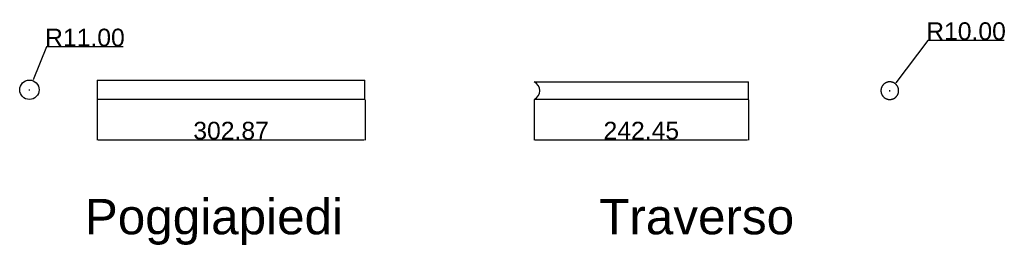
# Model space of a CAD drawing. Header units: millimetres. Extents: x -4960 to 8802, y 840 to 4568.
# Tile 7 of 9: x 2539 to 3653, y 972 to 1228. Entities that reach past the tile are written whole.
import ezdxf

# ---------------------------------------------------------------- set-up
doc = ezdxf.new("R2010")
doc.units = ezdxf.units.MM
doc.header["$MEASUREMENT"] = 0
for name, color, linetype in [('DEFAULT', 7, 'Continuous'), ('LINEE VISIBILI 2D', 7, 'Continuous'), ('LIVELLO 01', 1, 'Continuous')]:
    doc.layers.add(name, color=color, linetype=linetype)
doc.styles.add('ARIAL', font='ARIAL.TTF')
doc.dimstyles.new('DEFAULT', dxfattribs={"dimtxt": 20, "dimasz": 1, "dimexe": 0.5, "dimexo": 0.5, "dimgap": 0.09, "dimtad": 1, "dimtoh": 1, "dimzin": 0, "dimdsep": 46, "dimtxsty": 'ARIAL', "dimcen": 0.5, "dimazin": 0, "dimtfac": 1, "dimtofl": 0, "dimtmove": 0, "dimatfit": 3, "dimfxl": 0, "dimtolj": 1, "dimtzin": 0, "dimarcsym": 0})

# ---------------------------------------------------------------- blocks, each defined once
blk = doc.blocks.new('*D36')
at = {"layer": 'Defpoints', "color": 0}
for p in [(3120.9, 1137.9), (3363.4, 1137.9), (3363.4, 1092.2)]:
    blk.add_point(p, dxfattribs=at)
at = {"layer": 'LIVELLO 01', "color": 0, "lineweight": -2}
for p, q in [((3120.9, 1137.4), (3120.9, 1091.7)), ((3363.4, 1137.4), (3363.4, 1091.7)), ((3121.9, 1092.2), (3362.4, 1092.2))]:
    blk.add_line(p, q, dxfattribs=at)
at = {"layer": 'LIVELLO 01', "color": 0}
for points in [[(3121.9, 1092.4), (3121.9, 1092.1), (3120.9, 1092.2)], [(3362.4, 1092.4), (3362.4, 1092.1), (3363.4, 1092.2)]]:
    blk.add_solid(points, dxfattribs=at)
at = {"layer": 'LIVELLO 01', "color": 0, "insert": (3242.2, 1102.5), "char_height": 20, "attachment_point": 5, "rotation": 359.9992, "style": 'ARIAL'}
blk.add_mtext('\\A1;242.45', dxfattribs=at)
blk = doc.blocks.new('*D38')
at = {"layer": 'Defpoints', "color": 0}
for p in [(2626.8, 1137.9), (2929.7, 1137.9), (2929.7, 1092.2)]:
    blk.add_point(p, dxfattribs=at)
at = {"layer": 'LIVELLO 01', "color": 0, "lineweight": -2}
for p, q in [((2626.8, 1137.4), (2626.8, 1091.7)), ((2929.7, 1137.4), (2929.7, 1091.7)), ((2627.8, 1092.2), (2928.7, 1092.2))]:
    blk.add_line(p, q, dxfattribs=at)
at = {"layer": 'LIVELLO 01', "color": 0}
for points in [[(2627.8, 1092.4), (2627.8, 1092.1), (2626.8, 1092.2)], [(2928.7, 1092.4), (2928.7, 1092.1), (2929.7, 1092.2)]]:
    blk.add_solid(points, dxfattribs=at)
at = {"layer": 'LIVELLO 01', "color": 0, "insert": (2778.2, 1102.5), "char_height": 20, "attachment_point": 5, "style": 'ARIAL'}
blk.add_mtext('\\A1;302.87', dxfattribs=at)
blk = doc.blocks.new('*D39')
at = {"layer": 'Defpoints', "color": 0}
for p in [(2554.2, 1159.1), (2550.1, 1148.9)]:
    blk.add_point(p, dxfattribs=at)
at = {"layer": 'LIVELLO 01', "color": 0, "lineweight": -2}
for p, q in [((2569.5, 1197.7), (2554.5, 1160.1)), ((2656.2, 1197.7), (2569.5, 1197.7)), ((2549.6, 1148.9), (2550.6, 1148.9)), ((2550.1, 1148.4), (2550.1, 1149.4))]:
    blk.add_line(p, q, dxfattribs=at)
at = {"layer": 'LIVELLO 01', "color": 0}
blk.add_solid([(2554.4, 1160.1), (2554.7, 1160), (2554.2, 1159.1)], dxfattribs=at)
at = {"layer": 'LIVELLO 01', "color": 0, "insert": (2612.9, 1208), "char_height": 20, "attachment_point": 5, "style": 'ARIAL'}
blk.add_mtext('\\A1;R11.00', dxfattribs=at)
blk = doc.blocks.new('*D40')
at = {"layer": 'Defpoints', "color": 0}
for p in [(3523.2, 1147.9), (3529.3, 1155.9)]:
    blk.add_point(p, dxfattribs=at)
at = {"layer": 'LIVELLO 01', "color": 0, "lineweight": -2}
for p, q in [((3566.1, 1204.9), (3529.9, 1156.7)), ((3652.8, 1204.9), (3566.1, 1204.9)), ((3522.7, 1147.9), (3523.7, 1147.9)), ((3523.2, 1147.4), (3523.2, 1148.4))]:
    blk.add_line(p, q, dxfattribs=at)
at = {"layer": 'LIVELLO 01', "color": 0}
blk.add_solid([(3529.7, 1156.8), (3530, 1156.6), (3529.3, 1155.9)], dxfattribs=at)
at = {"layer": 'LIVELLO 01', "color": 0, "insert": (3609.5, 1215.2), "char_height": 20, "attachment_point": 5, "style": 'ARIAL'}
blk.add_mtext('\\A1;R10.00', dxfattribs=at)

msp = doc.modelspace()

# ---------------------------------------------------------------- linework, layer by layer
at = {"layer": 'DEFAULT'}
msp.add_circle((2550.09989, 1148.90117), 11, dxfattribs=at)
msp.add_arc((3116.344, 1147.90318), 11.00331, 294.6738728, 65.31738567, dxfattribs=at)
at = {"layer": 'LINEE VISIBILI 2D'}
for points in [[(2626.78895, 1159.90117), (2626.78895, 1154.40117), (2626.78895, 1148.90117)], [(2626.78895, 1159.90117), (2778.22367, 1159.90117), (2929.65839, 1159.90117)], [(2929.65839, 1148.90117), (2929.65839, 1154.40117), (2929.65839, 1159.90117)], [(2626.78895, 1148.90117), (2626.78895, 1143.40117), (2626.78895, 1137.90117)], [(2929.65839, 1137.90117), (2929.65839, 1143.40117), (2929.65839, 1148.90117)], [(3120.93889, 1157.90117), (3242.16509, 1157.90117), (3363.3913, 1157.90117)], [(3363.3913, 1147.90117), (3363.3913, 1152.89619), (3363.3913, 1157.89122)], [(2929.65839, 1137.90117), (2778.22367, 1137.90117), (2626.78895, 1137.90117)], [(3363.3913, 1137.90117), (3242.16509, 1137.90117), (3120.93889, 1137.90117)]]:
    msp.add_open_spline(points, degree=2, dxfattribs=at)
for points, weights, knots in [([(3363.3913, 1137.91111), (3363.3913, 1137.90117), (3363.3913, 1137.90117), (3363.3913, 1137.90117), (3363.3913, 1147.90117)], [0.982266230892, 0.990847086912, 1, 0.707106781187, 1], [46.6330159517, 46.6330159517, 46.6330159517, 47.1238898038, 47.1238898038, 62.8318530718, 62.8318530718, 62.8318530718]), ([(3533.24025, 1147.90117), (3533.24025, 1143.75903), (3530.31132, 1140.83009), (3527.38238, 1137.90116), (3523.24025, 1137.90117), (3519.09811, 1137.90116), (3516.16917, 1140.83009), (3513.24024, 1143.75903), (3513.24025, 1147.90117), (3513.24024, 1152.0433), (3516.16917, 1154.97224), (3519.09811, 1157.90117), (3523.24025, 1157.90117), (3527.38238, 1157.90117), (3530.31132, 1154.97224), (3533.24025, 1152.0433), (3533.24025, 1147.90117)], [1, 0.923879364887, 1, 0.923879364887, 1, 0.923879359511, 1, 0.923879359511, 1, 0.923879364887, 1, 0.923879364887, 1, 0.923879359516, 1, 0.923879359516, 1], [0, 0, 0, 7.853983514, 7.853983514, 15.707967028, 15.707967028, 23.5619506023, 23.5619506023, 31.4159341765, 31.4159341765, 39.2699176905, 39.2699176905, 47.1239012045, 47.1239012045, 54.9778847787, 54.9778847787, 62.831868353, 62.831868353, 62.831868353])]:
    msp.add_rational_spline(points, weights, degree=2, knots=knots, dxfattribs=at)

# ---------------------------------------------------------------- texts
at = {"layer": 'DEFAULT', "char_height": 40, "attachment_point": 1, "line_spacing_factor": 0.963855}
for s, insert, width in [('\\fArial;Poggiapiedi\\P', (2612.78341, 1025.19333), 321.686747), ('\\fArial;Traverso\\P', (3194.60625, 1025.19333), 255.4216867)]:
    msp.add_mtext(s, dxfattribs=dict(at, insert=insert, width=width))

# ---------------------------------------------------------------- dimensions: what is measured, and where the dimension line sits
at = {"layer": 'LIVELLO 01'}
for center, mpoint, picture, middle in [((3523.24025, 1147.90117), (3529.25142, 1155.89273), '*D40', (3609.50086, 1204.9208)), ((2550.09989, 1148.90117), (2554.16836, 1159.12112), '*D39', (2612.91286, 1197.73912))]:
    dim = msp.add_radius_dim(center=center, mpoint=mpoint, dimstyle='DEFAULT', dxfattribs=at)
    dim.commit()
    dim.dimension.update_dxf_attribs({"geometry": picture, "text_midpoint": middle, "dimtype": 164})
for p1, p2, distance, picture, middle in [((2626.78895, 1137.90117), (2929.65839, 1137.90117), -45.66499, '*D38', (2778.22367, 1102.54446)), ((3120.93736, 1137.90449), (3363.3913, 1137.90117), -45.67093, '*D36', (3242.16384, 1102.53336))]:
    dim = msp.add_aligned_dim(p1=p1, p2=p2, distance=distance, dimstyle='DEFAULT', dxfattribs=at)
    dim.commit()
    dim.dimension.update_dxf_attribs({"geometry": picture, "text_midpoint": middle})

doc.saveas('drawing.dxf')
